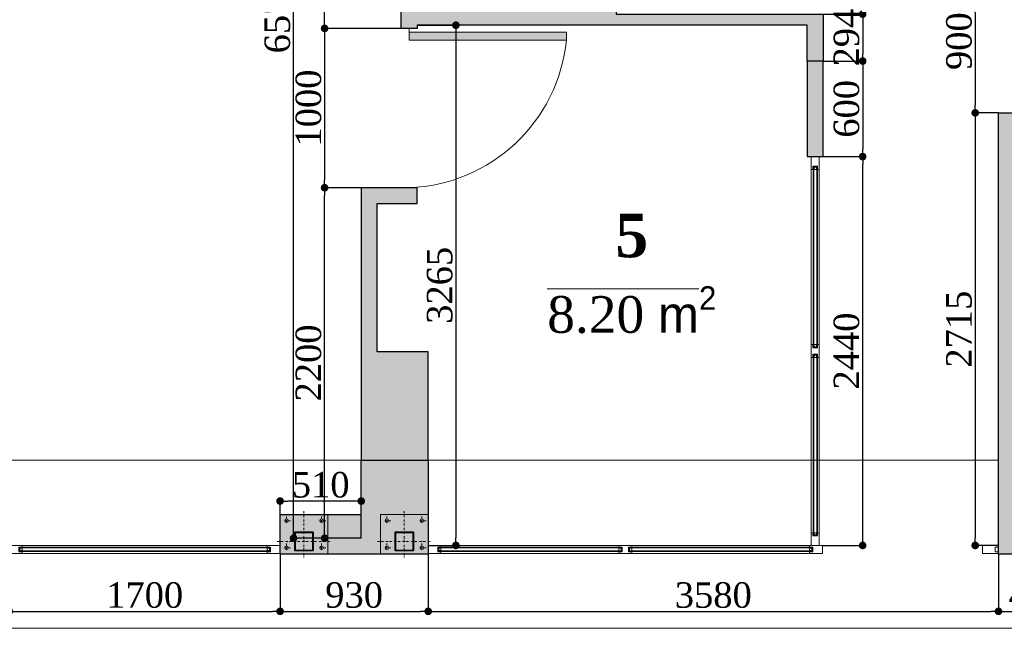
# Model space of a CAD drawing. Header units: feet. Extents: x 1854913 to 1946563, y 4620140 to 4662761.
# Tile 4 of 21: x 1862698 to 1868880, y 4632713 to 4636533. Entities that reach past the tile are written whole.
import ezdxf

# ---------------------------------------------------------------- set-up
doc = ezdxf.new("R2010")
doc.units = ezdxf.units.FT
doc.header["$MEASUREMENT"] = 0
doc.header["$PDMODE"] = 98
doc.header["$PDSIZE"] = 0.3
doc.linetypes.add('BORDER', pattern=[1.75, 0.5, -0.25, 0.5, -0.25, 0, -0.25])
for name, color, linetype in [('Fartebi', 7, 'Continuous'), ('KAREBEBI', 7, 'Continuous'), ('ZOMEBI', 20, 'Continuous')]:
    doc.layers.add(name, color=color, linetype=linetype)
doc.styles.get("Standard").update_dxf_attribs({"font": 'times.ttf'})
doc.dimstyles.new('ZO M100 Ark', dxfattribs={"dimscale": 8, "dimtxt": 8, "dimasz": 3, "dimexe": 0.5, "dimexo": 0, "dimgap": 2, "dimtad": 1, "dimtoh": 1, "dimdec": 0, "dimlfac": 10, "dimzin": 9, "dimtxsty": 'Standard', "dimblk": 'OBLIQUE', "dimcen": 2.5085, "dimdle": 0.5, "dimclrd": 20, "dimclre": 20, "dimclrt": 20, "dimadec": 0, "dimazin": 0, "dimtfac": 1, "dimtdec": 0, "dimtofl": 0, "dimtmove": 0, "dimatfit": 3, "dimfxl": 1, "dimarcsym": 0})

# ---------------------------------------------------------------- blocks, each defined once
blk = doc.blocks.new('KAREBI - 90')
at = {"layer": 'KAREBEBI', "lineweight": 20, "true_color": 0x9f622d}
blk.add_hatch(color=25, dxfattribs=at).paths.add_polyline_path([(6.67, 88.89), (2.22, 88.89), (2.22, 0), (6.67, 0)])
at = {"color": 246, "lineweight": 9}
blk.add_lwpolyline([(6.67, 88.89), (6.67, 0), (2.22, 0), (2.22, 88.89)], close=True, dxfattribs=at)
at = {"color": 246, "lineweight": 0}
blk.add_lwpolyline([(2.22, 0), (0, 0)], dxfattribs=at)
blk.add_arc((-2.62, -3.32), 92.68, 2.0532, 84.2516, dxfattribs=at)
blk = doc.blocks.new('_Dot')
at = {"color": 0, "linetype": 'ByBlock', "lineweight": -2}
blk.add_line((-0.5, 0), (-1, 0), dxfattribs=at)
at = {"color": 0, "linetype": 'ByBlock', "lineweight": 40, "const_width": 0.5}
blk.add_lwpolyline([(-0.25, 0, 1), (0.25, 0, 1)], format="xyb", close=True, dxfattribs=at)
blk = doc.blocks.new('*D5450')
at = {"layer": 'Defpoints', "color": 0, "lineweight": 5, "transparency": 16777216}
for p in [(1864612.6, 4639848.7), (1865092.8, 4639848.7), (1865092.8, 4636478.8)]:
    blk.add_point(p, dxfattribs=at)
at = {"layer": 'ZOMEBI', "color": 5, "lineweight": -2, "transparency": 16777216}
for p, q in [((1865092.8, 4639848.7), (1864592.6, 4639848.7)), ((1864612.6, 4636526.8), (1864612.6, 4639800.7)), ((1865092.8, 4636478.8), (1864592.6, 4636478.8))]:
    blk.add_line(p, q, dxfattribs=at)
at = {"layer": 'ZOMEBI', "color": 5, "lineweight": -2, "transparency": 16777216, "xscale": 48, "yscale": 48, "zscale": 48}
for p, rotation in [((1864612.6, 4639848.7), 90), ((1864612.6, 4636478.8), 270)]:
    blk.add_blockref('_Dot', p, dxfattribs=dict(at, rotation=rotation))
at = {"layer": 'ZOMEBI', "color": 5, "lineweight": 5, "transparency": 16777216, "insert": (1864511.4, 4638163.7), "char_height": 160, "attachment_point": 5, "rotation": 90}
blk.add_mtext('3370', dxfattribs=at)
blk = doc.blocks.new('*D5451')
at = {"layer": 'Defpoints', "color": 0, "lineweight": 5, "transparency": 16777216}
for p in [(1865092.8, 4636478.8), (1864612.6, 4635478.8), (1865092.8, 4635478.8)]:
    blk.add_point(p, dxfattribs=at)
at = {"layer": 'ZOMEBI', "color": 5, "lineweight": -2, "transparency": 16777216}
for p, q in [((1865092.8, 4636478.8), (1864592.6, 4636478.8)), ((1864612.6, 4636430.8), (1864612.6, 4635526.8)), ((1865092.8, 4635478.8), (1864592.6, 4635478.8))]:
    blk.add_line(p, q, dxfattribs=at)
at = {"layer": 'ZOMEBI', "color": 5, "lineweight": -2, "transparency": 16777216, "xscale": 48, "yscale": 48, "zscale": 48}
for p, rotation in [((1864612.6, 4636478.8), 90), ((1864612.6, 4635478.8), 270)]:
    blk.add_blockref('_Dot', p, dxfattribs=dict(at, rotation=rotation))
at = {"layer": 'ZOMEBI', "color": 5, "lineweight": 5, "transparency": 16777216, "insert": (1864511.5, 4635978.8), "char_height": 160, "attachment_point": 5, "rotation": 90}
blk.add_mtext('1000', dxfattribs=at)
blk = doc.blocks.new('*D5452')
at = {"layer": 'Defpoints', "color": 0, "lineweight": 5, "transparency": 16777216}
for p in [(1864612.6, 4635478.8), (1865092.8, 4635478.8), (1864842.8, 4633278.7)]:
    blk.add_point(p, dxfattribs=at)
at = {"layer": 'ZOMEBI', "color": 5, "lineweight": -2, "transparency": 16777216}
for p, q in [((1865092.8, 4635478.8), (1864592.6, 4635478.8)), ((1864612.6, 4633326.7), (1864612.6, 4635430.8)), ((1864842.8, 4633278.7), (1864592.6, 4633278.7))]:
    blk.add_line(p, q, dxfattribs=at)
at = {"layer": 'ZOMEBI', "color": 5, "lineweight": -2, "transparency": 16777216, "xscale": 48, "yscale": 48, "zscale": 48}
for p, rotation in [((1864612.6, 4635478.8), 90), ((1864612.6, 4633278.7), 270)]:
    blk.add_blockref('_Dot', p, dxfattribs=dict(at, rotation=rotation))
at = {"layer": 'ZOMEBI', "color": 5, "lineweight": 5, "transparency": 16777216, "insert": (1864511.5, 4634378.7), "char_height": 160, "attachment_point": 5, "rotation": 90}
blk.add_mtext('2200', dxfattribs=at)
blk = doc.blocks.new('*D5453')
at = {"layer": 'Defpoints', "color": 0, "lineweight": 5, "transparency": 16777216}
for p in [(1864417.4, 4639848.7), (1864865.7, 4639848.7), (1864842.8, 4633278.7)]:
    blk.add_point(p, dxfattribs=at)
at = {"layer": 'ZOMEBI', "color": 5, "lineweight": -2, "transparency": 16777216}
for p, q in [((1864865.7, 4639848.7), (1864397.4, 4639848.7)), ((1864417.4, 4633326.7), (1864417.4, 4639800.7)), ((1864842.8, 4633278.7), (1864397.4, 4633278.7))]:
    blk.add_line(p, q, dxfattribs=at)
at = {"layer": 'ZOMEBI', "color": 5, "lineweight": -2, "transparency": 16777216, "xscale": 48, "yscale": 48, "zscale": 48}
for p, rotation in [((1864417.4, 4639848.7), 90), ((1864417.4, 4633278.7), 270)]:
    blk.add_blockref('_Dot', p, dxfattribs=dict(at, rotation=rotation))
at = {"layer": 'ZOMEBI', "color": 5, "lineweight": 5, "transparency": 16777216, "insert": (1864316.2, 4636563.7), "char_height": 160, "attachment_point": 5, "rotation": 90}
blk.add_mtext('6570', dxfattribs=at)
blk = doc.blocks.new('*D5462')
at = {"layer": 'Defpoints', "color": 0, "lineweight": 5, "transparency": 16777216}
for p in [(1865192.8, 4636498.7), (1865262.8, 4633233.5), (1865436.6, 4633233.5)]:
    blk.add_point(p, dxfattribs=at)
at = {"layer": 'ZOMEBI', "color": 5, "lineweight": -2, "transparency": 16777216}
for p, q in [((1865192.8, 4636498.7), (1865456.6, 4636498.7)), ((1865436.6, 4636450.7), (1865436.6, 4633281.5)), ((1865262.8, 4633233.5), (1865456.6, 4633233.5))]:
    blk.add_line(p, q, dxfattribs=at)
at = {"layer": 'ZOMEBI', "color": 5, "lineweight": -2, "transparency": 16777216, "xscale": 48, "yscale": 48, "zscale": 48}
for p, rotation in [((1865436.6, 4636498.7), 90), ((1865436.6, 4633233.5), 270)]:
    blk.add_blockref('_Dot', p, dxfattribs=dict(at, rotation=rotation))
at = {"layer": 'ZOMEBI', "color": 5, "lineweight": 5, "transparency": 16777216, "insert": (1865335.5, 4634866.1), "char_height": 160, "attachment_point": 5, "rotation": 90}
blk.add_mtext('3265', dxfattribs=at)
blk = doc.blocks.new('*D5471')
at = {"layer": 'Defpoints', "color": 0, "lineweight": 30, "transparency": 16777216}
for p in [(1867742.8, 4636568.2), (1867742.8, 4636274), (1867990.6, 4636274)]:
    blk.add_point(p, dxfattribs=at)
at = {"layer": 'ZOMEBI', "color": 5, "lineweight": -2, "transparency": 16777216}
for p, q in [((1867742.8, 4636568.2), (1868010.6, 4636568.2)), ((1867990.6, 4636520.2), (1867990.6, 4636322)), ((1867742.8, 4636274), (1868010.6, 4636274))]:
    blk.add_line(p, q, dxfattribs=at)
at = {"layer": 'ZOMEBI', "color": 5, "lineweight": -2, "transparency": 16777216, "xscale": 48, "yscale": 48, "zscale": 48}
for p, rotation in [((1867990.6, 4636568.2), 90), ((1867990.6, 4636274), 270)]:
    blk.add_blockref('_Dot', p, dxfattribs=dict(at, rotation=rotation))
at = {"layer": 'ZOMEBI', "color": 5, "lineweight": 5, "transparency": 16777216, "insert": (1867889.3, 4636421.1), "char_height": 160, "attachment_point": 5, "rotation": 90}
blk.add_mtext('294', dxfattribs=at)
blk = doc.blocks.new('*D5472')
at = {"layer": 'Defpoints', "color": 0, "lineweight": 30, "transparency": 16777216}
for p in [(1867742.8, 4635674), (1867990.6, 4635674), (1867737.7, 4633233.5)]:
    blk.add_point(p, dxfattribs=at)
at = {"layer": 'ZOMEBI', "color": 5, "lineweight": -2, "transparency": 16777216}
for p, q in [((1867742.8, 4635674), (1868010.6, 4635674)), ((1867990.6, 4633281.5), (1867990.6, 4635626)), ((1867737.7, 4633233.5), (1868010.6, 4633233.5))]:
    blk.add_line(p, q, dxfattribs=at)
at = {"layer": 'ZOMEBI', "color": 5, "lineweight": -2, "transparency": 16777216, "xscale": 48, "yscale": 48, "zscale": 48}
for p, rotation in [((1867990.6, 4635674), 90), ((1867990.6, 4633233.5), 270)]:
    blk.add_blockref('_Dot', p, dxfattribs=dict(at, rotation=rotation))
at = {"layer": 'ZOMEBI', "color": 5, "lineweight": 5, "transparency": 16777216, "insert": (1867889.4, 4634453.7), "char_height": 160, "attachment_point": 5, "rotation": 90}
blk.add_mtext('2440', dxfattribs=at)
blk = doc.blocks.new('*D5476')
at = {"layer": 'Defpoints', "color": 0, "lineweight": 30, "transparency": 16777216}
for p in [(1868842.8, 4636848.7), (1868697.2, 4635948.7), (1868842.8, 4635948.7)]:
    blk.add_point(p, dxfattribs=at)
at = {"layer": 'ZOMEBI', "color": 5, "lineweight": -2, "transparency": 16777216}
for p, q in [((1868842.8, 4636848.7), (1868677.2, 4636848.7)), ((1868697.2, 4636800.7), (1868697.2, 4635996.7)), ((1868842.8, 4635948.7), (1868677.2, 4635948.7))]:
    blk.add_line(p, q, dxfattribs=at)
at = {"layer": 'ZOMEBI', "color": 5, "lineweight": -2, "transparency": 16777216, "xscale": 48, "yscale": 48, "zscale": 48}
for p, rotation in [((1868697.2, 4636848.7), 90), ((1868697.2, 4635948.7), 270)]:
    blk.add_blockref('_Dot', p, dxfattribs=dict(at, rotation=rotation))
at = {"layer": 'ZOMEBI', "color": 5, "lineweight": 5, "transparency": 16777216, "insert": (1868595.9, 4636398.7), "char_height": 160, "attachment_point": 5, "rotation": 90}
blk.add_mtext('900', dxfattribs=at)
blk = doc.blocks.new('*D5477')
at = {"layer": 'Defpoints', "color": 0, "lineweight": 30, "transparency": 16777216}
for p in [(1868842.8, 4635948.7), (1868697.2, 4633233.5), (1868842.8, 4633233.5)]:
    blk.add_point(p, dxfattribs=at)
at = {"layer": 'ZOMEBI', "color": 5, "lineweight": -2, "transparency": 16777216}
for p, q in [((1868842.8, 4635948.7), (1868677.2, 4635948.7)), ((1868697.2, 4635900.7), (1868697.2, 4633281.5)), ((1868842.8, 4633233.5), (1868677.2, 4633233.5))]:
    blk.add_line(p, q, dxfattribs=at)
at = {"layer": 'ZOMEBI', "color": 5, "lineweight": -2, "transparency": 16777216, "xscale": 48, "yscale": 48, "zscale": 48}
for p, rotation in [((1868697.2, 4635948.7), 90), ((1868697.2, 4633233.5), 270)]:
    blk.add_blockref('_Dot', p, dxfattribs=dict(at, rotation=rotation))
at = {"layer": 'ZOMEBI', "color": 5, "lineweight": 5, "transparency": 16777216, "insert": (1868595.9, 4634591.1), "char_height": 160, "attachment_point": 5, "rotation": 90}
blk.add_mtext('2715', dxfattribs=at)
blk = doc.blocks.new('*D5497')
at = {"layer": 'Defpoints', "color": 0, "lineweight": 30, "transparency": 16777216}
for p in [(1867742.8, 4636274), (1867742.8, 4635674), (1867990.6, 4635674)]:
    blk.add_point(p, dxfattribs=at)
at = {"layer": 'ZOMEBI', "color": 5, "lineweight": -2, "transparency": 16777216}
for p, q in [((1867742.8, 4636274), (1868010.6, 4636274)), ((1867990.6, 4636226), (1867990.6, 4635722)), ((1867742.8, 4635674), (1868010.6, 4635674))]:
    blk.add_line(p, q, dxfattribs=at)
at = {"layer": 'ZOMEBI', "color": 5, "lineweight": -2, "transparency": 16777216, "xscale": 48, "yscale": 48, "zscale": 48}
for p, rotation in [((1867990.6, 4636274), 90), ((1867990.6, 4635674), 270)]:
    blk.add_blockref('_Dot', p, dxfattribs=dict(at, rotation=rotation))
at = {"layer": 'ZOMEBI', "color": 5, "lineweight": 5, "transparency": 16777216, "insert": (1867889.4, 4635974), "char_height": 160, "attachment_point": 5, "rotation": 90}
blk.add_mtext('600', dxfattribs=at)
blk = doc.blocks.new('*D5499')
at = {"layer": 'Defpoints', "color": 0, "lineweight": 5, "transparency": 16777216}
for p in [(1864332.8, 4633512.1), (1864332.8, 4633278.7, -26089.3), (1864842.8, 4633278.7, -26089.3)]:
    blk.add_point(p, dxfattribs=at)
at = {"layer": 'ZOMEBI', "color": 5, "lineweight": -2, "transparency": 16777216}
for p, q in [((1864332.8, 4633278.7), (1864332.8, 4633532.1)), ((1864794.8, 4633512.1), (1864380.8, 4633512.1)), ((1864842.8, 4633278.7), (1864842.8, 4633532.1))]:
    blk.add_line(p, q, dxfattribs=at)
at = {"layer": 'ZOMEBI', "color": 5, "lineweight": -2, "transparency": 16777216, "xscale": 48, "yscale": 48, "zscale": 48, "rotation": 180}
blk.add_blockref('_Dot', (1864332.8, 4633512.1), dxfattribs=at)
at = {"layer": 'ZOMEBI', "color": 5, "lineweight": -2, "transparency": 16777216, "xscale": 48, "yscale": 48, "zscale": 48}
blk.add_blockref('_Dot', (1864842.8, 4633512.1), dxfattribs=at)
at = {"layer": 'ZOMEBI', "color": 5, "lineweight": 5, "transparency": 16777216, "insert": (1864587.8, 4633613.2), "char_height": 160, "attachment_point": 5}
blk.add_mtext('510', dxfattribs=at)
blk = doc.blocks.new('*D5503')
at = {"layer": 'Defpoints', "color": 0, "lineweight": 5, "transparency": 16777216}
for p in [(1862632.8, 4633183.5, -26089.3), (1864332.8, 4633178.7, -26089.3), (1864332.8, 4632819.8)]:
    blk.add_point(p, dxfattribs=at)
at = {"layer": 'ZOMEBI', "color": 5, "lineweight": -2, "transparency": 16777216}
for p, q in [((1862632.8, 4633183.5), (1862632.8, 4632799.8)), ((1864332.8, 4633178.7), (1864332.8, 4632799.8)), ((1862680.8, 4632819.8), (1864284.8, 4632819.8))]:
    blk.add_line(p, q, dxfattribs=at)
at = {"layer": 'ZOMEBI', "color": 5, "lineweight": -2, "transparency": 16777216, "xscale": 48, "yscale": 48, "zscale": 48, "rotation": 180}
blk.add_blockref('_Dot', (1862632.8, 4632819.8), dxfattribs=at)
at = {"layer": 'ZOMEBI', "color": 5, "lineweight": -2, "transparency": 16777216, "xscale": 48, "yscale": 48, "zscale": 48}
blk.add_blockref('_Dot', (1864332.8, 4632819.8), dxfattribs=at)
at = {"layer": 'ZOMEBI', "color": 5, "lineweight": 5, "transparency": 16777216, "insert": (1863482.8, 4632921), "char_height": 160, "attachment_point": 5}
blk.add_mtext('1700', dxfattribs=at)
blk = doc.blocks.new('*D5803')
at = {"layer": 'Defpoints', "color": 0, "lineweight": 5, "transparency": 16777216}
for p in [(1864332.8, 4633178.7, -26089.3), (1865262.8, 4633178.7, -26089.3), (1865262.8, 4632819.8)]:
    blk.add_point(p, dxfattribs=at)
at = {"layer": 'ZOMEBI', "color": 5, "lineweight": -2, "transparency": 16777216}
for p, q in [((1864332.8, 4633178.7), (1864332.8, 4632799.8)), ((1865262.8, 4633178.7), (1865262.8, 4632799.8)), ((1864380.8, 4632819.8), (1865214.8, 4632819.8))]:
    blk.add_line(p, q, dxfattribs=at)
at = {"layer": 'ZOMEBI', "color": 5, "lineweight": -2, "transparency": 16777216, "xscale": 48, "yscale": 48, "zscale": 48, "rotation": 180}
blk.add_blockref('_Dot', (1864332.8, 4632819.8), dxfattribs=at)
at = {"layer": 'ZOMEBI', "color": 5, "lineweight": -2, "transparency": 16777216, "xscale": 48, "yscale": 48, "zscale": 48}
blk.add_blockref('_Dot', (1865262.8, 4632819.8), dxfattribs=at)
at = {"layer": 'ZOMEBI', "color": 5, "lineweight": 5, "transparency": 16777216, "insert": (1864797.8, 4632921.4), "char_height": 160, "attachment_point": 5}
blk.add_mtext('930', dxfattribs=at)
blk = doc.blocks.new('*D5804')
at = {"layer": 'Defpoints', "color": 0, "lineweight": 5, "transparency": 16777216}
for p in [(1865262.8, 4633178.7, -26089.3), (1868842.8, 4633178.7, -26089.3), (1868842.8, 4632819.8)]:
    blk.add_point(p, dxfattribs=at)
at = {"layer": 'ZOMEBI', "color": 5, "lineweight": -2, "transparency": 16777216}
for p, q in [((1865262.8, 4633178.7), (1865262.8, 4632799.8)), ((1868842.8, 4633178.7), (1868842.8, 4632799.8)), ((1865310.8, 4632819.8), (1868794.8, 4632819.8))]:
    blk.add_line(p, q, dxfattribs=at)
at = {"layer": 'ZOMEBI', "color": 5, "lineweight": -2, "transparency": 16777216, "xscale": 48, "yscale": 48, "zscale": 48, "rotation": 180}
blk.add_blockref('_Dot', (1865262.8, 4632819.8), dxfattribs=at)
at = {"layer": 'ZOMEBI', "color": 5, "lineweight": -2, "transparency": 16777216, "xscale": 48, "yscale": 48, "zscale": 48}
blk.add_blockref('_Dot', (1868842.8, 4632819.8), dxfattribs=at)
at = {"layer": 'ZOMEBI', "color": 5, "lineweight": 5, "transparency": 16777216, "insert": (1867052.8, 4632921.1), "char_height": 160, "attachment_point": 5}
blk.add_mtext('3580', dxfattribs=at)
blk = doc.blocks.new('*D5805')
at = {"layer": 'Defpoints', "color": 0, "lineweight": 5, "transparency": 16777216}
for p in [(1868842.8, 4633178.7, -26089.3), (1869332.8, 4633128.7, -26089.3), (1869332.8, 4632819.8)]:
    blk.add_point(p, dxfattribs=at)
at = {"layer": 'ZOMEBI', "color": 5, "lineweight": -2, "transparency": 16777216}
for p, q in [((1868842.8, 4633178.7), (1868842.8, 4632799.8)), ((1869332.8, 4633128.7), (1869332.8, 4632799.8)), ((1868890.8, 4632819.8), (1869284.8, 4632819.8))]:
    blk.add_line(p, q, dxfattribs=at)
at = {"layer": 'ZOMEBI', "color": 5, "lineweight": -2, "transparency": 16777216, "xscale": 48, "yscale": 48, "zscale": 48, "rotation": 180}
blk.add_blockref('_Dot', (1868842.8, 4632819.8), dxfattribs=at)
at = {"layer": 'ZOMEBI', "color": 5, "lineweight": -2, "transparency": 16777216, "xscale": 48, "yscale": 48, "zscale": 48}
blk.add_blockref('_Dot', (1869332.8, 4632819.8), dxfattribs=at)
at = {"layer": 'ZOMEBI', "color": 5, "lineweight": 5, "transparency": 16777216, "insert": (1869087.8, 4632921.4), "char_height": 160, "attachment_point": 5}
blk.add_mtext('490', dxfattribs=at)

msp = doc.modelspace()

# ---------------------------------------------------------------- hatches: boundary and pattern name
at = {"lineweight": 0}
h = msp.add_hatch(dxfattribs=at)
h.set_pattern_fill('AR-CONC', color=256, scale=30)
h.set_pattern_definition([(50, (1743908.82, 4649245.15), (215.17805, -18.82564), [22.5, -247.5]), (355, (1743908.82, 4649245.15), (-41.6254, 225.65764), [18, -198]), (100.45144, (1743926.75, 4649243.58), (173.55265, 206.832), [19.12206, -210.34263]), (46.1842, (1743908.82, 4649305.15), (320.1724, -49.6558), [33.75, -371.25]), (96.63564, (1743935.5, 4649301), (280.3986, 292.2356), [28.6831, -315.5141]), (351.18416, (1743908.82, 4649305.15), (280.3986, 292.2356), [27, -297]), (21, (1743938.82, 4649290.15), (179.07212, -120.78567), [22.5, -247.5]), (326, (1743938.82, 4649290.15), (72.9946, 217.545), [18, -198]), (71.45144, (1743953.74, 4649280.08), (252.0667, 96.75935), [19.12206, -210.34263]), (37.5, (1743908.82, 4649245.15), (3.647957, 99.868156), [0, -195.6, 0, -201, 0, -198.75]), (7.5, (1743908.82, 4649245.15), (78.92086, 118.32351), [0, -114.6, 0, -191.1, 0, -75.75]), (327.5, (1743841.92, 4649245.15), (160.14673, -6.76646), [0, -75, 0, -234, 0, -310.5]), (317.5, (1743811.92, 4649245.15), (174.95585, 30.0315), [0, -97.5, 0, -155.4, 0, -220.5])])
h.paths.add_polyline_path([(1856232.8, 4637248.7), (1855982.8, 4637248.7), (1855982.8, 4640178.7), (1856212.8, 4640178.7), (1856212.8, 4640108.7), (1856547.8, 4640108.7), (1856547.8, 4640138.7), (1856597.8, 4640138.7), (1856597.8, 4639848.7), (1856232.8, 4639848.7), (1856232.8, 4638248.7), (1857632.8, 4638248.7), (1857632.8, 4639848.7), (1857477.8, 4639848.7), (1857477.8, 4640138.7), (1857527.8, 4640138.7), (1857527.8, 4640108.7), (1857837.8, 4640108.7), (1857837.8, 4640138.7), (1857887.8, 4640138.7), (1857887.8, 4639848.7), (1857732.8, 4639848.7), (1857732.8, 4638248.7), (1859132.8, 4638248.7), (1859132.8, 4639848.7), (1858767.8, 4639848.7), (1858767.8, 4640138.7), (1858817.8, 4640138.7), (1858817.8, 4640108.7), (1859597.8, 4640108.7), (1859597.8, 4640138.7), (1859647.8, 4640138.7), (1859647.8, 4639848.7), (1859232.8, 4639848.7), (1859232.8, 4638248.7), (1860712.8, 4638248.7), (1860712.8, 4639848.7), (1860527.8, 4639848.7), (1860527.8, 4640138.7), (1860577.8, 4640138.7), (1860577.8, 4640108.7), (1867852.8, 4640108.7), (1867852.8, 4639848.7), (1865192.8, 4639848.7), (1865192.8, 4638248.7), (1867892.8, 4638248.7), (1867892.8, 4638148.7), (1867742.8, 4638148.7), (1867742.8, 4637468.7), (1867642.8, 4637468.7), (1867642.8, 4638148.7), (1865192.8, 4638148.7), (1865192.8, 4636598.7), (1866442.8, 4636598.7), (1866442.8, 4636568.7), (1867742.8, 4636568.7), (1867742.8, 4636274), (1867642.8, 4636274), (1867642.8, 4636498.7), (1865192.8, 4636498.7), (1865192.8, 4636478.8), (1865092.8, 4636478.8), (1865092.8, 4639848.7), (1860862.8, 4639848.7), (1860862.8, 4638148.7), (1856232.8, 4638148.7)])
h.paths.add_polyline_path([(1868592.8, 4640108.7), (1869652.8, 4640108.7), (1869652.8, 4639848.7), (1868942.8, 4639848.7), (1868942.8, 4638048.7), (1868842.8, 4638048.7), (1868842.8, 4638148.7), (1868742.8, 4638148.7), (1868742.8, 4638248.7), (1868842.8, 4638248.7), (1868842.8, 4639848.7), (1868592.8, 4639848.7)])
h.paths.add_polyline_path([(1870392.8, 4639848.7), (1870392.8, 4640108.7), (1871562.8, 4640108.7), (1871562.8, 4640178.7), (1871792.8, 4640178.7), (1871792.8, 4633178.7), (1871212.8, 4633178.7), (1871212.8, 4634038.7), (1871402.8, 4634038.7), (1871402.8, 4634338.7), (1871472.8, 4634338.7), (1871472.8, 4636948.7), (1868942.8, 4636948.7), (1868942.8, 4636848.7), (1868842.8, 4636848.7), (1868842.8, 4637148.7), (1868942.8, 4637148.7), (1868942.8, 4637048.7), (1871472.8, 4637048.7), (1871472.8, 4639768.7), (1871172.8, 4639768.7), (1871172.8, 4639848.7)])
h.paths.add_polyline_path([(1868942.8, 4634038.7), (1869412.8, 4634038.7), (1869412.8, 4633178.7), (1868842.8, 4633178.7), (1868842.8, 4635948.7), (1868942.8, 4635948.7)])
h.paths.add_polyline_path([(1864942.8, 4635378.8), (1865192.8, 4635378.8), (1865192.8, 4635478.8), (1864842.8, 4635478.8), (1864842.8, 4633768.7), (1865262.8, 4633768.7), (1865262.8, 4634448.8), (1864942.8, 4634448.8)])
h.paths.add_polyline_path([(1859532.8, 4634188.7), (1858762.8, 4634188.7), (1858762.8, 4633768.7), (1859532.8, 4633768.7)])
h.paths.add_polyline_path([(1855982.8, 4634188.7), (1855982.8, 4633768.7), (1856622.8, 4633768.7), (1856622.8, 4634188.7)])
h = msp.add_hatch(dxfattribs=at)
h.set_pattern_fill('AR-CONC', color=256, scale=30)
h.set_pattern_definition([(50, (1710219.35, 4746745.22), (215.17805, -18.82564), [22.5, -247.5]), (355, (1710219.35, 4746745.22), (-41.6254, 225.65764), [18, -198]), (100.45144, (1710237.28, 4746743.65), (173.55265, 206.832), [19.12206, -210.34263]), (46.1842, (1710219.35, 4746805.22), (320.1724, -49.6558), [33.75, -371.25]), (96.63564, (1710246.03, 4746801.08), (280.3986, 292.2356), [28.6831, -315.51413]), (351.18416, (1710219.35, 4746805.22), (280.3986, 292.2356), [27, -297]), (21, (1710249.35, 4746790.22), (179.07212, -120.78567), [22.5, -247.5]), (326, (1710249.35, 4746790.22), (72.9946, 217.54501), [18, -198]), (71.45144, (1710264.27, 4746780.15), (252.06671, 96.75935), [19.12206, -210.34263]), (37.5, (1710219.35, 4746745.22), (3.647957, 99.868156), [0, -195.6, 0, -201, 0, -198.75]), (7.5, (1710219.35, 4746745.22), (78.92086, 118.323514), [0, -114.6, 0, -191.1, 0, -75.75]), (327.5, (1710152.45, 4746745.22), (160.14673, -6.76646), [0, -75, 0, -234, 0, -310.5]), (317.5, (1710122.45, 4746745.22), (174.95585, 30.03149), [0, -97.5, 0, -155.4, 0, -220.5])])
h.paths.add_polyline_path([(1855982.8, 4633178.7), (1855982.8, 4633768.7), (1856622.8, 4633768.7), (1856622.8, 4633178.7)])
h.paths.add_polyline_path([(1859532.8, 4633178.7), (1858762.8, 4633178.7), (1858762.8, 4633768.7), (1859532.8, 4633768.7)])
h.paths.add_polyline_path([(1865262.8, 4633178.7), (1864332.8, 4633178.7), (1864332.8, 4633428.7), (1864842.8, 4633428.7), (1864842.8, 4633768.7), (1865262.8, 4633768.7)])
h.paths.add_polyline_path([(1867642.8, 4635674), (1867742.8, 4635674), (1867742.8, 4636274), (1867642.8, 4636274)])
at = {"lineweight": 9, "ltscale": 0.5}
h = msp.add_hatch(color=140, dxfattribs=at)
h.paths.add_polyline_path([(1867683.6, 4635608.2), (1867679.6, 4635608.2), (1867679.6, 4634479.5), (1867683.6, 4634479.5)])
h.paths.add_polyline_path([(1867706.3, 4634479.5), (1867702.3, 4634479.5), (1867702.3, 4635608.2), (1867706.3, 4635608.2)])
h = msp.add_hatch(color=140, dxfattribs=at)
h.paths.add_polyline_path([(1867683.6, 4633299.3), (1867679.6, 4633299.3), (1867679.6, 4634428), (1867683.6, 4634428)])
h.paths.add_polyline_path([(1867706.3, 4634428), (1867702.3, 4634428), (1867702.3, 4633299.3), (1867706.3, 4633299.3)])
at = {"lineweight": 30}
h = msp.add_hatch(color=141, dxfattribs=at)
h.dxf.hatch_style = 1
h.paths.add_polyline_path([(1864332.8, 4633178.7), (1864632.8, 4633178.7), (1864632.8, 4633428.7), (1864332.8, 4633428.7)])
edge = h.paths.add_edge_path(flags=16)
edge.add_arc((1864372.8, 4633388.7), 11, 0, 360)
edge = h.paths.add_edge_path(flags=16)
edge.add_arc((1864592.8, 4633388.7), 11, 0, 360)
edge = h.paths.add_edge_path(flags=16)
edge.add_arc((1864372.8, 4633218.7), 11, 0, 360)
edge = h.paths.add_edge_path(flags=16)
edge.add_arc((1864592.8, 4633218.7), 11, 0, 360)
h = msp.add_hatch(color=141, dxfattribs=at)
h.dxf.hatch_style = 1
h.paths.add_polyline_path([(1864962.8, 4633178.7), (1865262.8, 4633178.7), (1865262.8, 4633428.7), (1864962.8, 4633428.7)])
edge = h.paths.add_edge_path(flags=16)
edge.add_arc((1865002.8, 4633388.7), 11, 0, 360)
edge = h.paths.add_edge_path(flags=16)
edge.add_arc((1865222.8, 4633388.7), 11, 0, 360)
edge = h.paths.add_edge_path(flags=16)
edge.add_arc((1865002.8, 4633218.7), 11, 0, 360)
edge = h.paths.add_edge_path(flags=16)
edge.add_arc((1865222.8, 4633218.7), 11, 0, 360)
at = {"lineweight": 5}
h = msp.add_hatch(dxfattribs=at)
h.set_pattern_fill('ANSI31', color=251, angle=270)
h.set_pattern_definition([(315, (1864219.4996, 4633282.6347), (2.245064, 2.245064), [])])
edge = h.paths.add_edge_path(flags=16)
edge.add_line((1864430.8, 4633204.7), (1864534.8, 4633204.7))
edge.add_arc((1864534.8, 4633206.7), 2, 270, 360)
edge.add_line((1864536.8, 4633206.7), (1864536.8, 4633310.7))
edge.add_arc((1864534.8, 4633310.7), 2, 0, 90)
edge.add_line((1864534.8, 4633312.7), (1864430.8, 4633312.7))
edge.add_arc((1864430.8, 4633310.7), 2, 90, 180)
edge.add_line((1864428.8, 4633310.7), (1864428.8, 4633206.7))
edge.add_arc((1864430.8, 4633206.7), 2, 180, 270)
edge = h.paths.add_edge_path()
edge.add_line((1864430.8, 4633198.7), (1864534.8, 4633198.7))
edge.add_arc((1864534.8, 4633206.7), 8, 270, 360)
edge.add_line((1864542.8, 4633206.7), (1864542.8, 4633310.7))
edge.add_arc((1864534.8, 4633310.7), 8, 0, 90)
edge.add_line((1864534.8, 4633318.7), (1864430.8, 4633318.7))
edge.add_arc((1864430.8, 4633310.7), 8, 90, 180)
edge.add_line((1864422.8, 4633310.7), (1864422.8, 4633206.7))
edge.add_arc((1864430.8, 4633206.7), 8, 180, 270)
h = msp.add_hatch(dxfattribs=at)
h.set_pattern_fill('ANSI31', color=251, angle=270)
h.set_pattern_definition([(315, (1864849.4996, 4633282.6347), (2.245064, 2.245064), [])])
edge = h.paths.add_edge_path(flags=16)
edge.add_line((1865060.8, 4633204.7), (1865164.8, 4633204.7))
edge.add_arc((1865164.8, 4633206.7), 2, 270, 360)
edge.add_line((1865166.8, 4633206.7), (1865166.8, 4633310.7))
edge.add_arc((1865164.8, 4633310.7), 2, 0, 90)
edge.add_line((1865164.8, 4633312.7), (1865060.8, 4633312.7))
edge.add_arc((1865060.8, 4633310.7), 2, 90, 180)
edge.add_line((1865058.8, 4633310.7), (1865058.8, 4633206.7))
edge.add_arc((1865060.8, 4633206.7), 2, 180, 270)
edge = h.paths.add_edge_path()
edge.add_line((1865060.8, 4633198.7), (1865164.8, 4633198.7))
edge.add_arc((1865164.8, 4633206.7), 8, 270, 360)
edge.add_line((1865172.8, 4633206.7), (1865172.8, 4633310.7))
edge.add_arc((1865164.8, 4633310.7), 8, 0, 90)
edge.add_line((1865164.8, 4633318.7), (1865060.8, 4633318.7))
edge.add_arc((1865060.8, 4633310.7), 8, 90, 180)
edge.add_line((1865052.8, 4633310.7), (1865052.8, 4633206.7))
edge.add_arc((1865060.8, 4633206.7), 8, 180, 270)
at = {"lineweight": 9, "ltscale": 0.5}
h = msp.add_hatch(color=140, dxfattribs=at)
h.paths.add_polyline_path([(1862698.6, 4633199.3), (1862698.6, 4633195.3), (1864267.1, 4633195.3), (1864267.1, 4633199.3)])
h.paths.add_polyline_path([(1864267.1, 4633222), (1864267.1, 4633218), (1862698.6, 4633218), (1862698.6, 4633222)])
h = msp.add_hatch(color=140, dxfattribs=at)
h.paths.add_polyline_path([(1865328.6, 4633199.3), (1865328.6, 4633195.3), (1866474.5, 4633195.3), (1866474.5, 4633199.3)])
h.paths.add_polyline_path([(1866474.5, 4633222), (1866474.5, 4633218), (1865328.6, 4633218), (1865328.6, 4633222)])
h = msp.add_hatch(color=140, dxfattribs=at)
h.paths.add_polyline_path([(1867671.9, 4633199.3), (1867671.9, 4633195.3), (1866526, 4633195.3), (1866526, 4633199.3)])
h.paths.add_polyline_path([(1866526, 4633222), (1866526, 4633218), (1867671.9, 4633218), (1867671.9, 4633222)])

# ---------------------------------------------------------------- linework, layer by layer
at = {"color": 0, "lineweight": 9, "elevation": -26089.3}
msp.add_lwpolyline([(1872892.7, 4641220.7), (1872892.7, 4641220.7), (1872892.7, 4632713.3), (1855312.8, 4632713.3, -0.414214), (1854912.8, 4633113.3), (1854912.8, 4641220.7), (1854912.8, 4641220.7)], format="xyb", close=True, dxfattribs=at)
at = {"lineweight": 5, "elevation": -26089.3}
for points in [[(1855982.8, 4640178.7), (1856212.8, 4640178.7), (1856212.8, 4640108.7), (1871562.8, 4640108.7), (1871562.8, 4640178.7), (1871792.8, 4640178.7), (1871792.8, 4633178.7), (1868842.8, 4633178.7), (1868842.8, 4633768.7), (1855982.8, 4633768.7)], [(1864842.8, 4633768.7), (1865262.8, 4633768.7), (1865262.8, 4633768.7), (1864842.8, 4633768.7)], [(1864962.8, 4633178.7), (1865262.8, 4633178.7), (1865262.8, 4633428.7), (1864962.8, 4633428.7)]]:
    msp.add_lwpolyline(points, close=True, dxfattribs=at)
at = {"lineweight": 30, "elevation": -26089.3}
msp.add_lwpolyline([(1860577.8, 4640108.7), (1867852.8, 4640108.7), (1867852.8, 4639848.7), (1865192.8, 4639848.7), (1865192.8, 4638248.7), (1867892.8, 4638248.7), (1867892.8, 4638148.7), (1867742.8, 4638148.7), (1867742.8, 4637468.7), (1867642.8, 4637468.7), (1867642.8, 4638148.7), (1865192.8, 4638148.7), (1865192.8, 4636598.7), (1866442.8, 4636598.7), (1866442.8, 4636568.7), (1867742.8, 4636568.7), (1867742.8, 4636274), (1867642.8, 4636274), (1867642.8, 4636498.7), (1865192.8, 4636498.7), (1865192.8, 4636478.8), (1865092.8, 4636478.8), (1865092.8, 4639848.7), (1860862.8, 4639848.7)], dxfattribs=at)
for points in [[(1867642.8, 4635674), (1867742.8, 4635674), (1867742.8, 4636274), (1867642.8, 4636274)], [(1868942.8, 4634038.7), (1869412.8, 4634038.7), (1869412.8, 4633178.7), (1868842.8, 4633178.7), (1868842.8, 4635948.7), (1868842.8, 4635948.7), (1868942.8, 4635948.7)], [(1864942.8, 4635378.8), (1865192.8, 4635378.8), (1865192.8, 4635478.8), (1864842.8, 4635478.8), (1864842.8, 4633768.7), (1865262.8, 4633768.7), (1865262.8, 4634448.8), (1864942.8, 4634448.8)], [(1865262.8, 4633178.7), (1864332.8, 4633178.7), (1864332.8, 4633428.7), (1864842.8, 4633428.7), (1864842.8, 4633768.7), (1865262.8, 4633768.7)]]:
    msp.add_lwpolyline(points, close=True, dxfattribs=at)
at = {"lineweight": 9, "ltscale": 0.5, "elevation": -26089.3}
for points in [[(1867717.8, 4635674), (1867717.8, 4635594), (1867707.8, 4635594), (1867707.8, 4635614), (1867677.8, 4635614), (1867677.8, 4635594), (1867667.8, 4635594), (1867667.8, 4635674), (1867717.8, 4635674)], [(1867717.8, 4633233.5), (1867717.8, 4633313.5), (1867707.8, 4633313.5), (1867707.8, 4633293.5), (1867677.8, 4633293.5), (1867677.8, 4633313.5), (1867667.8, 4633313.5), (1867667.8, 4633233.5), (1867717.8, 4633233.5)], [(1862632.8, 4633233.5), (1862712.8, 4633233.5), (1862712.8, 4633223.5), (1862692.8, 4633223.5), (1862692.8, 4633193.5), (1862712.8, 4633193.5), (1862712.8, 4633183.5), (1862632.8, 4633183.5), (1862632.8, 4633233.5)], [(1864332.8, 4633233.5), (1864252.8, 4633233.5), (1864252.8, 4633223.5), (1864272.8, 4633223.5), (1864272.8, 4633193.5), (1864252.8, 4633193.5), (1864252.8, 4633183.5), (1864332.8, 4633183.5), (1864332.8, 4633233.5)], [(1865262.8, 4633233.5), (1865342.8, 4633233.5), (1865342.8, 4633223.5), (1865322.8, 4633223.5), (1865322.8, 4633193.5), (1865342.8, 4633193.5), (1865342.8, 4633183.5), (1865262.8, 4633183.5), (1865262.8, 4633233.5)], [(1867737.7, 4633233.5), (1867657.7, 4633233.5), (1867657.7, 4633223.5), (1867677.7, 4633223.5), (1867677.7, 4633193.5), (1867657.7, 4633193.5), (1867657.7, 4633183.5), (1867737.7, 4633183.5), (1867737.7, 4633233.5)], [(1868742.8, 4633233.5), (1868842.8, 4633233.5), (1868842.8, 4633223.5), (1868822.8, 4633223.5), (1868822.8, 4633193.5), (1868842.8, 4633193.5), (1868842.8, 4633183.5), (1868742.8, 4633183.5), (1868742.8, 4633233.5)]]:
    msp.add_lwpolyline(points, dxfattribs=at)
for points in [[(1867717.8, 4634493.7), (1867667.8, 4634493.7), (1867667.8, 4635594), (1867717.8, 4635594)], [(1867706.3, 4635609.2), (1867679.6, 4635609.2), (1867679.6, 4635613.1), (1867706.3, 4635613.1)], [(1867700.9, 4635593.9), (1867685.4, 4635593.9), (1867685.4, 4635608.2), (1867700.9, 4635608.2)], [(1867667.8, 4634493.7), (1867667.8, 4634493.7), (1867677.8, 4634493.7), (1867677.8, 4634473.7), (1867707.8, 4634473.7), (1867707.8, 4634493.7), (1867717.8, 4634493.7), (1867717.8, 4634413.7), (1867717.8, 4634413.7), (1867707.8, 4634413.7), (1867707.8, 4634433.7), (1867677.8, 4634433.7), (1867677.8, 4634413.7), (1867667.8, 4634413.7)], [(1867706.3, 4634478.5), (1867679.6, 4634478.5), (1867679.6, 4634474.6), (1867706.3, 4634474.6)], [(1867700.9, 4634493.8), (1867685.4, 4634493.8), (1867685.4, 4634479.5), (1867700.9, 4634479.5)], [(1867717.8, 4634413.7), (1867667.8, 4634413.7), (1867667.8, 4633313.5), (1867717.8, 4633313.5)], [(1867706.3, 4634429), (1867679.6, 4634429), (1867679.6, 4634432.9), (1867706.3, 4634432.9)], [(1867706.3, 4634429), (1867679.6, 4634429), (1867679.6, 4634432.9), (1867706.3, 4634432.9)], [(1867700.9, 4634413.7), (1867685.4, 4634413.7), (1867685.4, 4634428), (1867700.9, 4634428)], [(1867700.9, 4634413.7), (1867685.4, 4634413.7), (1867685.4, 4634428), (1867700.9, 4634428)], [(1867700.9, 4633313.6), (1867685.4, 4633313.6), (1867685.4, 4633299.3), (1867700.9, 4633299.3)], [(1867706.3, 4633298.3), (1867679.6, 4633298.3), (1867679.6, 4633294.4), (1867706.3, 4633294.4)], [(1862712.9, 4633216.6), (1862712.9, 4633201), (1862698.6, 4633201), (1862698.6, 4633216.6)], [(1864252.8, 4633233.5), (1864252.8, 4633183.5), (1862712.8, 4633183.5), (1862712.8, 4633233.5)], [(1864252.8, 4633216.6), (1864252.8, 4633201), (1864267.1, 4633201), (1864267.1, 4633216.6)], [(1864268.1, 4633222), (1864268.1, 4633195.3), (1864272, 4633195.3), (1864272, 4633222)], [(1865327.6, 4633222), (1865327.6, 4633195.3), (1865323.7, 4633195.3), (1865323.7, 4633222)], [(1865342.9, 4633216.6), (1865342.9, 4633201), (1865328.6, 4633201), (1865328.6, 4633216.6)], [(1866460.3, 4633233.5), (1866460.3, 4633183.5), (1865342.8, 4633183.5), (1865342.8, 4633233.5)], [(1866460.2, 4633200.5), (1866460.2, 4633216), (1866474.5, 4633216), (1866474.5, 4633200.5)], [(1866460.2, 4633200.5), (1866460.2, 4633216), (1866474.5, 4633216), (1866474.5, 4633200.5)], [(1866460.2, 4633200.5), (1866460.2, 4633216), (1866474.5, 4633216), (1866474.5, 4633200.5)], [(1866460.2, 4633200.5), (1866460.2, 4633216), (1866474.5, 4633216), (1866474.5, 4633200.5)], [(1866460.2, 4633200.5), (1866460.2, 4633216), (1866474.5, 4633216), (1866474.5, 4633200.5)], [(1866460.3, 4633233.5), (1866460.3, 4633233.5), (1866460.3, 4633223.5), (1866480.3, 4633223.5), (1866480.3, 4633193.5), (1866460.3, 4633193.5), (1866460.3, 4633183.5), (1866540.3, 4633183.5), (1866540.3, 4633183.5), (1866540.3, 4633193.5), (1866520.3, 4633193.5), (1866520.3, 4633223.5), (1866540.3, 4633223.5), (1866540.3, 4633233.5)], [(1866475.5, 4633195.1), (1866475.5, 4633221.8), (1866479.4, 4633221.8), (1866479.4, 4633195.1)], [(1866475.5, 4633195.1), (1866475.5, 4633221.8), (1866479.4, 4633221.8), (1866479.4, 4633195.1)], [(1866475.5, 4633195.1), (1866475.5, 4633221.8), (1866479.4, 4633221.8), (1866479.4, 4633195.1)], [(1866475.5, 4633195.1), (1866475.5, 4633221.8), (1866479.4, 4633221.8), (1866479.4, 4633195.1)], [(1866475.5, 4633195.1), (1866475.5, 4633221.8), (1866479.4, 4633221.8), (1866479.4, 4633195.1)], [(1866525, 4633195.1), (1866525, 4633221.8), (1866521.1, 4633221.8), (1866521.1, 4633195.1)], [(1866525, 4633195.1), (1866525, 4633221.8), (1866521.1, 4633221.8), (1866521.1, 4633195.1)], [(1866525, 4633195.1), (1866525, 4633221.8), (1866521.1, 4633221.8), (1866521.1, 4633195.1)], [(1866540.3, 4633200.5), (1866540.3, 4633216), (1866526, 4633216), (1866526, 4633200.5)], [(1866540.3, 4633200.5), (1866540.3, 4633216), (1866526, 4633216), (1866526, 4633200.5)], [(1866540.3, 4633200.5), (1866540.3, 4633216), (1866526, 4633216), (1866526, 4633200.5)], [(1866540.3, 4633233.5), (1866540.3, 4633183.5), (1867657.7, 4633183.5), (1867657.7, 4633233.5)], [(1867657.6, 4633216.6), (1867657.6, 4633201), (1867671.9, 4633201), (1867671.9, 4633216.6)], [(1867672.9, 4633222), (1867672.9, 4633195.3), (1867676.8, 4633195.3), (1867676.8, 4633222)]]:
    msp.add_lwpolyline(points, close=True, dxfattribs=at)
at = {"color": 154, "lineweight": 9, "ltscale": 0.5, "elevation": -26089.3}
for points in [[(1867683.6, 4635608.2), (1867679.6, 4635608.2), (1867679.6, 4634479.5), (1867683.6, 4634479.5)], [(1867706.3, 4634479.5), (1867702.3, 4634479.5), (1867702.3, 4635608.2), (1867706.3, 4635608.2)], [(1867683.6, 4633299.3), (1867679.6, 4633299.3), (1867679.6, 4634428), (1867683.6, 4634428)], [(1867706.3, 4634428), (1867702.3, 4634428), (1867702.3, 4633299.3), (1867706.3, 4633299.3)], [(1864267.1, 4633222), (1864267.1, 4633218), (1862698.6, 4633218), (1862698.6, 4633222)], [(1862698.6, 4633199.3), (1862698.6, 4633195.3), (1864267.1, 4633195.3), (1864267.1, 4633199.3)], [(1866474.5, 4633222), (1866474.5, 4633218), (1865328.6, 4633218), (1865328.6, 4633222)], [(1865328.6, 4633199.3), (1865328.6, 4633195.3), (1866474.5, 4633195.3), (1866474.5, 4633199.3)], [(1866526, 4633222), (1866526, 4633218), (1867671.9, 4633218), (1867671.9, 4633222)], [(1867671.9, 4633199.3), (1867671.9, 4633195.3), (1866526, 4633195.3), (1866526, 4633199.3)]]:
    msp.add_lwpolyline(points, close=True, dxfattribs=at)
at = {"lineweight": 5, "elevation": -26089.3}
msp.add_lwpolyline([(1864842.8, 4634448.8), (1864842.8, 4635478.8), (1865192.8, 4635478.8), (1865192.8, 4635378.8), (1864942.8, 4635378.8), (1864942.8, 4634448.8)], dxfattribs=at)
at = {"lineweight": 5}
msp.add_lwpolyline([(1864332.8, 4633178.7), (1864632.8, 4633178.7), (1864632.8, 4633428.7), (1864332.8, 4633428.7)], close=True, dxfattribs=at)
at = {"color": 142, "linetype": 'BORDER', "lineweight": 5, "ltscale": 30}
for points in [[(1864482.8, 4633448.6), (1864482.8, 4633158.7)], [(1864399.1, 4633388.7), (1864346.6, 4633388.7)], [(1864372.8, 4633414.9), (1864372.8, 4633362.4)], [(1864619.1, 4633388.7), (1864566.6, 4633388.7)], [(1864592.8, 4633414.9), (1864592.8, 4633362.4)], [(1864314.6, 4633258.7), (1864652.8, 4633258.7)], [(1864372.8, 4633244.9), (1864372.8, 4633192.4)], [(1864592.8, 4633244.9), (1864592.8, 4633192.4)], [(1864399.1, 4633218.7), (1864346.6, 4633218.7)], [(1864619.1, 4633218.7), (1864566.6, 4633218.7)]]:
    msp.add_lwpolyline(points, dxfattribs=at)
at = {"color": 142, "linetype": 'BORDER', "lineweight": 5, "ltscale": 30, "elevation": -26089.3}
for points in [[(1865112.8, 4633448.6), (1865112.8, 4633158.7)], [(1865029.1, 4633388.7), (1864976.6, 4633388.7)], [(1865002.8, 4633414.9), (1865002.8, 4633362.4)], [(1865249.1, 4633388.7), (1865196.6, 4633388.7)], [(1865222.8, 4633414.9), (1865222.8, 4633362.4)], [(1864944.6, 4633258.7), (1865282.8, 4633258.7)], [(1865002.8, 4633244.9), (1865002.8, 4633192.4)], [(1865222.8, 4633244.9), (1865222.8, 4633192.4)], [(1865029.1, 4633218.7), (1864976.6, 4633218.7)], [(1865249.1, 4633218.7), (1865196.6, 4633218.7)]]:
    msp.add_lwpolyline(points, dxfattribs=at)
at = {"lineweight": 9}
for points in [[(1864430.8, 4633198.7), (1864534.8, 4633198.7, 0.414214), (1864542.8, 4633206.7), (1864542.8, 4633310.7, 0.414214), (1864534.8, 4633318.7), (1864430.8, 4633318.7, 0.414214), (1864422.8, 4633310.7), (1864422.8, 4633206.7, 0.414214)], [(1864430.8, 4633204.7), (1864534.8, 4633204.7, 0.414214), (1864536.8, 4633206.7), (1864536.8, 4633310.7, 0.414214), (1864534.8, 4633312.7), (1864430.8, 4633312.7, 0.414214), (1864428.8, 4633310.7), (1864428.8, 4633206.7, 0.414214)]]:
    msp.add_lwpolyline(points, format="xyb", close=True, dxfattribs=at)
at = {"lineweight": 9, "elevation": -26089.3}
for points in [[(1865060.8, 4633198.7), (1865164.8, 4633198.7, 0.414214), (1865172.8, 4633206.7), (1865172.8, 4633310.7, 0.414214), (1865164.8, 4633318.7), (1865060.8, 4633318.7, 0.414214), (1865052.8, 4633310.7), (1865052.8, 4633206.7, 0.414214)], [(1865060.8, 4633204.7), (1865164.8, 4633204.7, 0.414214), (1865166.8, 4633206.7), (1865166.8, 4633310.7, 0.414214), (1865164.8, 4633312.7), (1865060.8, 4633312.7, 0.414214), (1865058.8, 4633310.7), (1865058.8, 4633206.7, 0.414214)]]:
    msp.add_lwpolyline(points, format="xyb", close=True, dxfattribs=at)
at = {"lineweight": 5}
for centre in [(1864372.8, 4633388.7), (1864592.8, 4633388.7), (1865002.8, 4633388.7, -26089.3), (1865222.8, 4633388.7, -26089.3), (1864372.8, 4633218.7), (1864592.8, 4633218.7), (1865002.8, 4633218.7, -26089.3), (1865222.8, 4633218.7, -26089.3)]:
    msp.add_circle(centre, 11, dxfattribs=at)

# ---------------------------------------------------------------- block references
at = {"lineweight": 9, "xscale": 11.11111111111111, "yscale": 11.11111111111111, "zscale": 11.11111111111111, "rotation": 270.0000000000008}
msp.add_blockref('KAREBI - 90', (1865142.8, 4636478.8, -26089.3), dxfattribs=at)

# ---------------------------------------------------------------- texts
at = {"layer": 'Fartebi', "color": 1, "lineweight": 5, "insert": (1866541.2, 4635316.1), "char_height": 237.8376, "width": 1392.119, "attachment_point": 2}
msp.add_mtext('\\A1;{\\fTimes New Roman|b1|i0|c0|p18;\\H1.15x;\\C216;5\\fTimes New Roman|b1|i0|c204|p18;\\H0.2174x;\\P\\fTimes New Roman|b0|i0|c0|p18;\\H3.874x;\\O\\C1;8.20 \\fAcadNusx|b0|i0|c0|p2;m\\fAcadMtavr|b0|i0|c0|p2;\\H0.6403x;\\S2^ ;}', dxfattribs=at)

# ---------------------------------------------------------------- dimensions: what is measured, and where the dimension line sits
at = {"layer": 'ZOMEBI', "color": 3, "lineweight": 5}
for base, p1, p2, angle, picture, middle in [((1864417.4, 4639848.7, -26089.3), (1864842.8, 4633278.7, -26089.3), (1864865.7, 4639848.7, -26089.3), 90, '*D5453', (1864316.2, 4636563.7, -26089.3)), ((1864612.6, 4639848.7, -26089.3), (1865092.8, 4636478.8, -26089.3), (1865092.8, 4639848.7, -26089.3), 90, '*D5450', (1864511.4, 4638163.7, -26089.3)), ((1868697.2, 4635948.7, -26089.3), (1868842.8, 4636848.7, -26089.3), (1868842.8, 4635948.7, -26089.3), 90, '*D5476', (1868595.9, 4636398.7, -26089.3)), ((1865436.6, 4633233.5, -26089.3), (1865192.8, 4636498.7, -26089.3), (1865262.8, 4633233.5, -26089.3), 90, '*D5462', (1865335.5, 4634866.1, -26089.3)), ((1864612.6, 4635478.8, -26089.3), (1865092.8, 4636478.8, -26089.3), (1865092.8, 4635478.8, -26089.3), 270, '*D5451', (1864511.5, 4635978.8, -26089.3)), ((1867990.6, 4635674, -26089.3), (1867742.8, 4636274, -26089.3), (1867742.8, 4635674, -26089.3), 90, '*D5497', (1867889.4, 4635974, -26089.3)), ((1868697.2, 4633233.5, -26089.3), (1868842.8, 4635948.7, -26089.3), (1868842.8, 4633233.5, -26089.3), 90, '*D5477', (1868595.9, 4634591.1, -26089.3)), ((1864612.6, 4635478.8, -26089.3), (1864842.8, 4633278.7, -26089.3), (1865092.8, 4635478.8, -26089.3), 90, '*D5452', (1864511.5, 4634378.7, -26089.3)), ((1864332.8, 4632819.8), (1862632.8, 4633183.5, -26089.3), (1864332.8, 4633178.7, -26089.3), 180, '*D5503', (1863482.8, 4632921))]:
    dim = msp.add_linear_dim(base=base, p1=p1, p2=p2, angle=angle, dimstyle='ZO M100 Ark', override={"dimscale": 40, "dimtxt": 4, "dimasz": 1.2, "dimgap": 0.5, "dimlfac": 1, "dimblk1": 'Dot', "dimblk2": 'Dot', "dimsah": 1, "dimclrd": 5, "dimclre": 5, "dimclrt": 5, "dimfxl": 0.18, "dimarcsym": 1}, dxfattribs=at)
    dim.commit()
    dim.dimension.update_dxf_attribs({"geometry": picture, "text_midpoint": middle})
for base, p1, p2, angle, picture, middle in [((1867990.6, 4636274, -26089.3), (1867742.8, 4636568.2, -26089.3), (1867742.8, 4636274, -26089.3), 90, '*D5471', (1867990.6, 4636421.1, -26089.3)), ((1867990.5509, 4635673.959, -26089.2753), (1867737.6614, 4633233.5365, -26089.2753), (1867742.8496, 4635673.959, -26089.2753), 270, '*D5472', (1867990.5509, 4634453.7477, -26089.2753))]:
    dim = msp.add_linear_dim(base=base, p1=p1, p2=p2, angle=angle, dimstyle='ZO M100 Ark', override={"dimscale": 40, "dimtxt": 4, "dimasz": 1.2, "dimgap": 0.5, "dimlfac": 1, "dimblk1": 'Dot', "dimblk2": 'Dot', "dimsah": 1, "dimclrd": 5, "dimclre": 5, "dimclrt": 5, "dimfxl": 0.18, "dimarcsym": 1}, dxfattribs=at)
    dim.commit()
    dim.dimension.update_dxf_attribs({"geometry": picture, "text_midpoint": middle, "dimtype": 160})
dim = msp.add_linear_dim(base=(1864332.8, 4633512.1), p1=(1864842.8, 4633278.7, -26089.3), p2=(1864332.8, 4633278.7, -26089.3), dimstyle='ZO M100 Ark', override={"dimscale": 40, "dimtxt": 4, "dimasz": 1.2, "dimgap": 0.5, "dimlfac": 1, "dimblk1": 'Dot', "dimblk2": 'Dot', "dimsah": 1, "dimclrd": 5, "dimclre": 5, "dimclrt": 5, "dimfxl": 0.18, "dimarcsym": 1}, dxfattribs=at)
dim.commit()
dim.dimension.update_dxf_attribs({"geometry": '*D5499', "text_midpoint": (1864587.8, 4633613.2)})
at = {"layer": 'ZOMEBI', "color": 5, "lineweight": 5}
for base, p1, p2, picture, middle in [((1865262.8, 4632819.8), (1864332.8, 4633178.7, -26089.3), (1865262.8, 4633178.7, -26089.3), '*D5803', (1864797.8, 4632921.4)), ((1868842.8, 4632819.8), (1865262.8, 4633178.7, -26089.3), (1868842.8, 4633178.7, -26089.3), '*D5804', (1867052.8, 4632921.1)), ((1869332.8, 4632819.8), (1868842.8, 4633178.7, -26089.3), (1869332.8, 4633128.7, -26089.3), '*D5805', (1869087.8, 4632921.4))]:
    dim = msp.add_linear_dim(base=base, p1=p1, p2=p2, angle=180, dimstyle='ZO M100 Ark', override={"dimscale": 40, "dimtxt": 4, "dimasz": 1.2, "dimgap": 0.5, "dimlfac": 1, "dimblk1": 'Dot', "dimblk2": 'Dot', "dimsah": 1, "dimclrd": 5, "dimclre": 5, "dimclrt": 5, "dimtmove": 1, "dimfxl": 0.18, "dimarcsym": 1}, dxfattribs=at)
    dim.commit()
    dim.dimension.update_dxf_attribs({"geometry": picture, "text_midpoint": middle})

doc.saveas('drawing.dxf')
